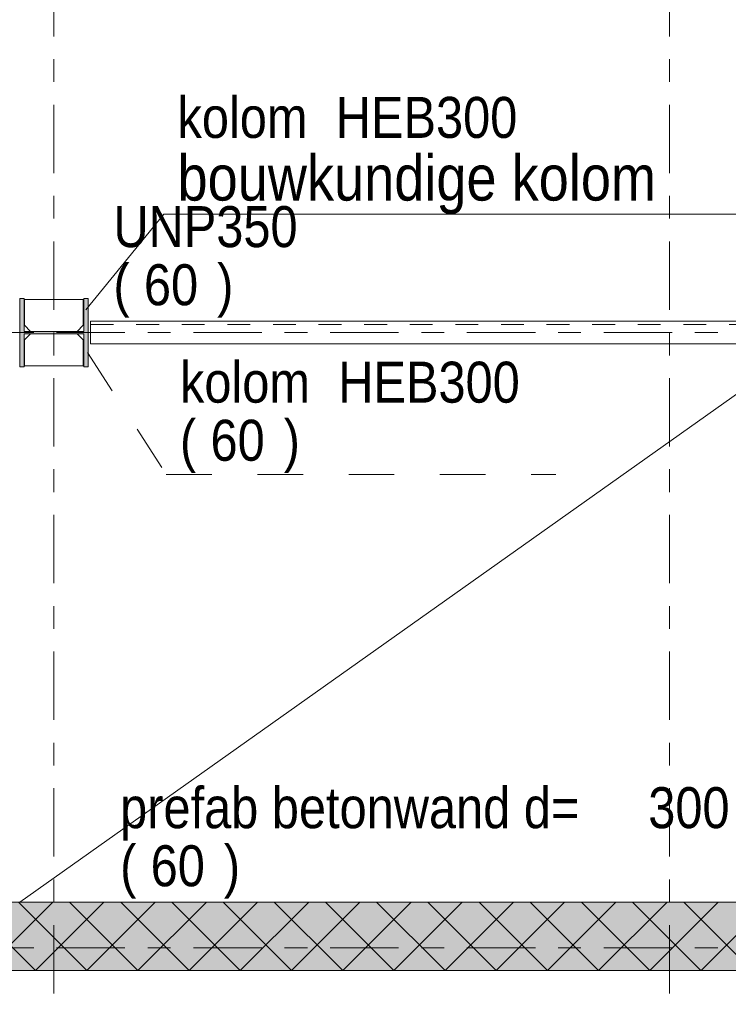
# Model space of a CAD drawing. Header units: millimetres. Extents: x -931 to -90, y -1396 to -802.
# Tile 4 of 29: x -664 to -633, y -1335 to -1291. Entities that reach past the tile are written whole.
import ezdxf

# ---------------------------------------------------------------- set-up
doc = ezdxf.new("R2010")
doc.units = ezdxf.units.MM
for name, pattern in [('XKITLINE00', [0]), ('XKITLINE01', [4, 1, -1, 1, -1]), ('XKITLINE02', [4, 2, -2]), ('XKITLINE03', [6, 3, -1, 1, -1])]:
    doc.linetypes.add(name, pattern=pattern)
for name, color, linetype, lineweight in [('Grafisch object', 3, 'Continuous', 0), ('Onderdeel', 2, 'Continuous', 0), ('Onderdeel label', 2, 'Continuous', 0), ('Stramien', 4, 'Continuous', 0)]:
    doc.layers.add(name, color=color, linetype=linetype, lineweight=lineweight)
doc.styles.add('ARIAL', font='arial.ttf')

msp = doc.modelspace()

# ---------------------------------------------------------------- hatches: boundary and pattern name
at = {"layer": 'Onderdeel'}
for points in [[(-663.624, -1306.709), (-663.814, -1306.709), (-663.814, -1303.709), (-663.624, -1303.709), (-663.624, -1305.154), (-661.004, -1305.154), (-661.004, -1303.709), (-660.814, -1303.709), (-660.814, -1306.709), (-661.004, -1306.709), (-661.004, -1305.264), (-663.624, -1305.264)], [(-480.816, -1333.208), (-687.814, -1333.208), (-687.814, -1330.208), (-480.816, -1330.208)]]:
    msp.add_hatch(color=256, dxfattribs=at).paths.add_polyline_path(points, flags=17)

# ---------------------------------------------------------------- linework, layer by layer
at = {"layer": 'Grafisch object', "linetype": 'XKITLINE00', "lineweight": 0}
msp.add_line((-663.814, -1330.208), (-484.216, -1202.823), dxfattribs=at)
at = {"layer": 'Onderdeel', "linetype": 'XKITLINE00', "lineweight": 0}
for p, q in [((-663.814, -1306.709), (-663.814, -1303.709)), ((-663.814, -1303.709), (-663.623, -1303.709)), ((-663.623, -1303.708), (-663.813, -1303.708)), ((-663.813, -1303.709), (-663.813, -1303.708)), ((-663.624, -1303.709), (-663.624, -1305.154)), ((-663.623, -1305.153), (-663.623, -1303.708)), ((-663.623, -1303.709), (-663.623, -1305.154)), ((-661.004, -1305.154), (-661.004, -1303.709)), ((-661.004, -1303.709), (-660.813, -1303.709)), ((-661.003, -1303.709), (-661.003, -1303.708)), ((-660.813, -1303.708), (-661.003, -1303.708)), ((-660.813, -1303.709), (-660.814, -1303.709)), ((-660.814, -1303.709), (-660.814, -1306.709)), ((-660.813, -1306.708), (-660.813, -1303.708)), ((-660.813, -1303.709), (-660.813, -1306.709)), ((-663.604, -1304.883), (-663.604, -1303.753)), ((-661.024, -1303.753), (-663.604, -1303.753)), ((-661.024, -1304.883), (-661.024, -1303.753)), ((-663.604, -1304.883), (-663.334, -1305.153)), ((-661.294, -1305.153), (-661.024, -1304.883)), ((-660.704, -1304.708), (-613.924, -1304.708)), ((-660.703, -1305.708), (-660.703, -1304.708)), ((-663.624, -1305.154), (-661.004, -1305.154)), ((-663.624, -1305.264), (-663.624, -1306.709)), ((-661.004, -1305.264), (-663.624, -1305.264)), ((-663.623, -1305.153), (-661.004, -1305.153)), ((-663.623, -1306.708), (-663.623, -1305.264)), ((-663.623, -1306.709), (-663.623, -1305.264)), ((-663.604, -1305.533), (-663.335, -1305.264)), ((-663.604, -1305.533), (-663.336, -1305.264)), ((-663.334, -1305.153), (-661.294, -1305.153)), ((-661.292, -1305.264), (-661.024, -1305.533)), ((-661.004, -1306.709), (-661.004, -1305.264)), ((-663.604, -1306.663), (-663.604, -1305.533)), ((-663.604, -1306.663), (-663.604, -1305.533)), ((-661.024, -1305.533), (-661.024, -1306.663)), ((-660.703, -1305.708), (-613.924, -1305.708)), ((-663.623, -1306.709), (-663.814, -1306.709)), ((-663.624, -1306.708), (-663.623, -1306.708)), ((-663.624, -1306.709), (-663.623, -1306.709)), ((-661.024, -1306.663), (-663.604, -1306.663)), ((-663.604, -1306.663), (-663.604, -1306.663)), ((-660.813, -1306.709), (-661.004, -1306.709)), ((-660.814, -1306.708), (-660.813, -1306.708)), ((-660.814, -1306.709), (-660.813, -1306.709)), ((-687.814, -1330.208), (-480.816, -1330.208)), ((-663.118, -1333.208), (-666.118, -1330.208)), ((-665.363, -1333.208), (-662.363, -1330.208)), ((-660.873, -1333.208), (-663.873, -1330.208)), ((-663.118, -1333.208), (-660.118, -1330.208)), ((-658.628, -1333.208), (-661.628, -1330.208)), ((-660.873, -1333.208), (-657.873, -1330.208)), ((-656.383, -1333.208), (-659.383, -1330.208)), ((-658.628, -1333.208), (-655.628, -1330.208)), ((-654.138, -1333.208), (-657.138, -1330.208)), ((-656.383, -1333.208), (-653.383, -1330.208)), ((-651.893, -1333.208), (-654.893, -1330.208)), ((-654.138, -1333.208), (-651.138, -1330.208)), ((-649.648, -1333.208), (-652.648, -1330.208)), ((-651.893, -1333.208), (-648.893, -1330.208)), ((-647.403, -1333.208), (-650.403, -1330.208)), ((-649.648, -1333.208), (-646.648, -1330.208)), ((-645.158, -1333.208), (-648.158, -1330.208)), ((-647.403, -1333.208), (-644.403, -1330.208)), ((-642.913, -1333.208), (-645.913, -1330.208)), ((-645.158, -1333.208), (-642.158, -1330.208)), ((-640.668, -1333.208), (-643.668, -1330.208)), ((-642.913, -1333.208), (-639.913, -1330.208)), ((-638.423, -1333.208), (-641.423, -1330.208)), ((-640.668, -1333.208), (-637.668, -1330.208)), ((-636.178, -1333.208), (-639.178, -1330.208)), ((-638.423, -1333.208), (-635.423, -1330.208)), ((-633.933, -1333.208), (-636.933, -1330.208)), ((-636.178, -1333.208), (-633.178, -1330.208)), ((-631.687, -1333.208), (-634.687, -1330.208)), ((-633.932, -1333.208), (-630.932, -1330.208)), ((-480.816, -1333.208), (-687.814, -1333.208))]:
    msp.add_line(p, q, dxfattribs=at)
at = {"layer": 'Onderdeel', "linetype": 'XKITLINE01', "lineweight": 0}
for p, q in [((-663.813, -1306.708), (-663.813, -1303.709)), ((-663.813, -1306.709), (-663.813, -1303.709)), ((-661.003, -1303.709), (-661.004, -1303.709)), ((-661.003, -1305.153), (-661.003, -1303.709)), ((-661.003, -1303.709), (-661.003, -1305.154)), ((-663.604, -1303.753), (-663.604, -1304.883)), ((-661.024, -1303.753), (-663.604, -1303.753)), ((-661.024, -1304.883), (-661.024, -1303.753)), ((-663.604, -1304.883), (-663.334, -1305.153)), ((-661.294, -1305.153), (-661.024, -1304.883)), ((-660.704, -1304.708), (-660.704, -1305.708)), ((-660.704, -1304.848), (-613.924, -1304.848)), ((-660.704, -1305.708), (-660.704, -1304.848)), ((-660.703, -1305.708), (-660.703, -1304.848)), ((-663.623, -1305.264), (-663.624, -1305.264)), ((-663.623, -1305.153), (-663.623, -1305.153)), ((-663.623, -1305.264), (-663.623, -1305.263)), ((-663.623, -1305.263), (-661.003, -1305.263)), ((-663.334, -1305.263), (-663.336, -1305.264)), ((-663.336, -1305.264), (-663.334, -1305.263)), ((-663.334, -1305.263), (-663.335, -1305.264)), ((-663.335, -1305.264), (-663.334, -1305.263)), ((-663.334, -1305.153), (-661.294, -1305.153)), ((-663.334, -1305.263), (-661.294, -1305.263)), ((-663.334, -1305.263), (-661.294, -1305.263)), ((-661.294, -1305.263), (-661.292, -1305.264)), ((-661.292, -1305.264), (-661.294, -1305.263)), ((-661.294, -1305.263), (-661.024, -1305.533)), ((-661.004, -1305.153), (-661.003, -1305.153)), ((-661.003, -1305.154), (-661.004, -1305.154)), ((-661.003, -1305.154), (-661.004, -1305.154)), ((-661.003, -1305.264), (-661.004, -1305.264)), ((-661.003, -1305.264), (-661.004, -1305.264)), ((-661.003, -1305.153), (-661.003, -1305.153)), ((-661.003, -1305.263), (-661.003, -1306.708)), ((-661.003, -1306.709), (-661.003, -1305.264)), ((-661.024, -1305.533), (-661.024, -1306.663)), ((-660.703, -1305.708), (-660.704, -1305.708)), ((-660.704, -1305.708), (-660.703, -1305.708)), ((-660.704, -1305.708), (-660.704, -1305.708)), ((-660.703, -1305.708), (-660.703, -1305.708)), ((-663.813, -1306.709), (-663.814, -1306.709)), ((-663.813, -1306.708), (-663.624, -1306.708)), ((-663.623, -1306.708), (-663.623, -1306.708)), ((-661.024, -1306.663), (-663.604, -1306.663)), ((-661.003, -1306.709), (-661.004, -1306.709)), ((-661.003, -1306.708), (-660.814, -1306.708)), ((-660.813, -1306.708), (-660.813, -1306.708))]:
    msp.add_line(p, q, dxfattribs=at)
at = {"layer": 'Onderdeel label', "linetype": 'XKITLINE00', "lineweight": 0}
for p, q in [((-660.91, -1304.216), (-657.493, -1300.014)), ((-657.493, -1300.014), (-622.772, -1300.014))]:
    msp.add_line(p, q, dxfattribs=at)
at = {"layer": 'Onderdeel label', "linetype": 'XKITLINE02', "lineweight": 0}
for p, q in [((-660.838, -1306.082), (-657.384, -1311.434)), ((-657.384, -1311.434), (-640.3, -1311.434))]:
    msp.add_line(p, q, dxfattribs=at)
at = {"layer": 'Stramien', "linetype": 'XKITLINE03', "lineweight": 0}
for p, q in [((-662.315, -1352.208), (-662.315, -1173.508)), ((-635.315, -1352.208), (-635.315, -1173.508)), ((-878.198, -1305.208), (-445.815, -1305.208)), ((-878.198, -1332.208), (-445.815, -1332.208))]:
    msp.add_line(p, q, dxfattribs=at)

# ---------------------------------------------------------------- texts
at = {"layer": 'Onderdeel label', "style": 'ARIAL', "width": 0.85}
for s, height, p in [('kolom', 1.8, (-656.893, -1296.664)), ('HEB300', 1.8, (-649.949, -1296.664)), ('bouwkundige kolom', 2, (-656.893, -1299.414)), ('UNP350', 1.8, (-659.704, -1301.458)), ('(', 1.8, (-659.704, -1304.008)), ('60', 1.8, (-658.365, -1304.008)), (')', 1.8, (-655.154, -1304.008)), ('kolom', 1.8, (-656.784, -1308.284)), ('HEB300', 1.8, (-649.841, -1308.284)), ('(', 1.8, (-656.784, -1310.834)), (')', 1.8, (-652.235, -1310.834)), ('60', 1.8, (-655.445, -1310.834)), ('prefab betonwand d=', 1.8, (-659.409, -1326.958)), ('300', 1.8, (-636.246, -1326.958)), ('(', 1.8, (-659.409, -1329.508)), ('60', 1.8, (-658.07, -1329.508)), (')', 1.8, (-654.86, -1329.508))]:
    msp.add_text(s, height=height, dxfattribs=at).set_placement(p)

doc.saveas('drawing.dxf')
